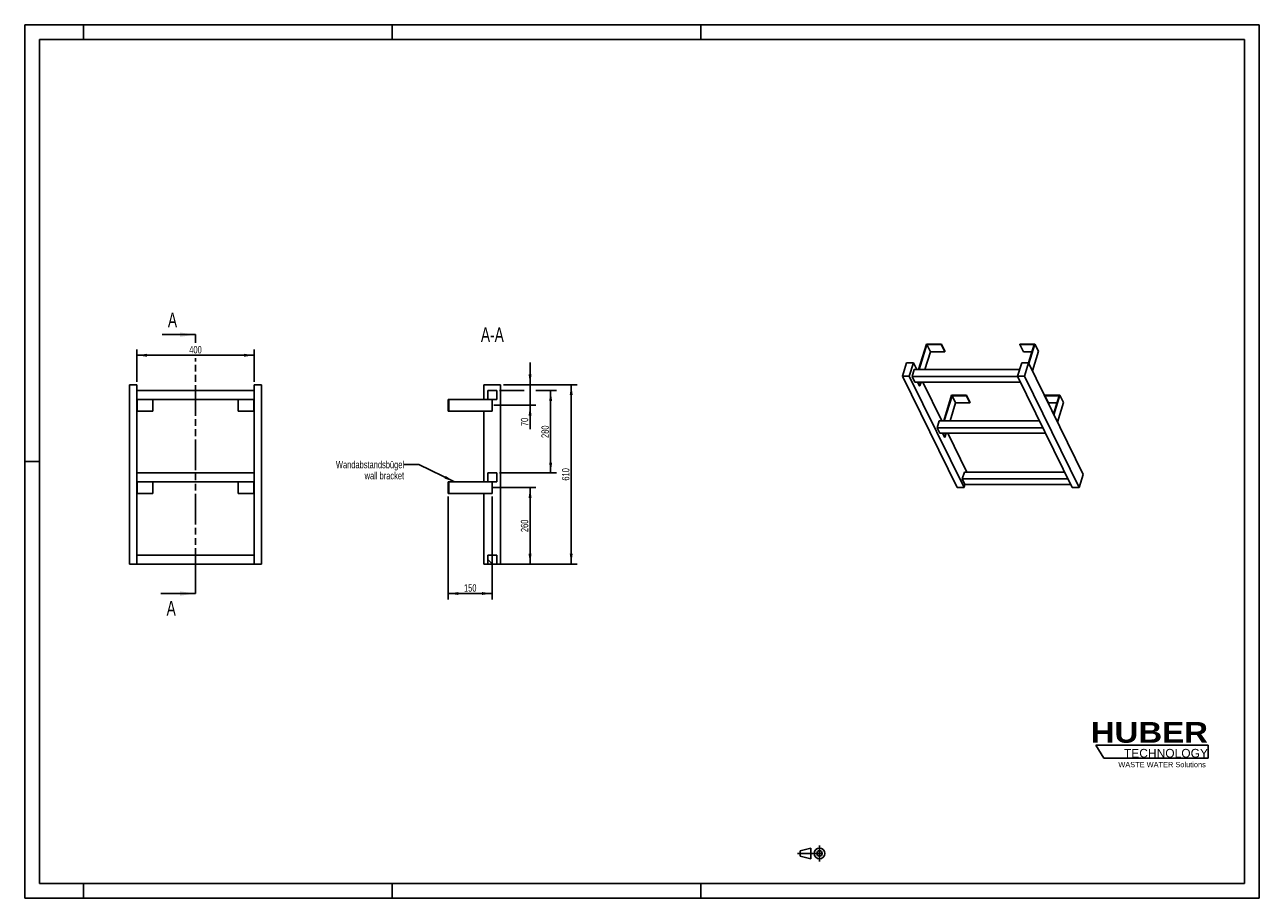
# Model space of a CAD drawing. Header units: millimetres. Extents: x 0 to 4200, y 0 to 2970.
import ezdxf

# ---------------------------------------------------------------- set-up
doc = ezdxf.new("R2010")
doc.units = ezdxf.units.MM
doc.header["$LTSCALE"] = 231
doc.linetypes.add('CENTER', pattern=[0.6, 0.375, -0.075, 0.075, -0.075])
doc.linetypes.add('PHANTOM', pattern=[0.8, 0.45, -0.05, 0.1, -0.05, 0.1, -0.05])
doc.layers.get('0').update_dxf_attribs({"linetype": 'CONTINUOUS'})
for name, color, linetype in [('050_DIMENSIONING', 7, 'CONTINUOUS'), ('053_NOTES', 7, 'CONTINUOUS'), ('HATCHING_BL0', 7, 'CONTINUOUS'), ('HUBER_Logo_BL1', 7, 'CONTINUOUS')]:
    doc.layers.add(name, color=color, linetype=linetype)
doc.styles.get("Standard").update_dxf_attribs({"font": 'txt', "width": 0.7})
doc.styles.add('TEXTSTYLE_2', font='ariblk.ttf')
doc.styles.add('TEXTSTYLE_3', font='arial.ttf')
doc.dimstyles.new('DIMSTYLE_1', dxfattribs={"dimtxt": 25, "dimasz": 35, "dimexe": 2, "dimexo": 1, "dimtad": 1, "dimdec": 1, "dimtxsty": 'STANDARD', "dimblk": '_FILLED', "dimblk1": '_FILLED', "dimblk2": '_FILLED', "dimcen": 0.09, "dimazin": 2, "dimtp": 0.5, "dimtm": 0.5, "dimtfac": 1, "dimtdec": 1, "dimtofl": 0, "dimtmove": 0, "dimatfit": 3, "dimldrblk": '_FILLED', "dimfxl": 1, "dimtolj": 1, "dimarcsym": 0})
doc.dimstyles.new('DIMSTYLE_2', dxfattribs={"dimtxt": 25, "dimasz": 35, "dimexe": 2, "dimexo": 1, "dimtad": 1, "dimdec": 1, "dimtxsty": 'STANDARD', "dimblk": '_FILLED', "dimblk1": '_FILLED', "dimblk2": '_FILLED', "dimcen": 0.09, "dimazin": 2, "dimtp": 0.3, "dimtm": 0.3, "dimtfac": 1, "dimtdec": 1, "dimtofl": 0, "dimtmove": 0, "dimatfit": 3, "dimldrblk": '_FILLED', "dimfxl": 1, "dimtolj": 1, "dimarcsym": 0})
doc.dimstyles.new('DIMSTYLE_3', dxfattribs={"dimtxt": 25, "dimasz": 35, "dimexe": 2, "dimexo": 1, "dimtad": 1, "dimtxsty": 'STANDARD', "dimblk": '_FILLED', "dimblk1": '_FILLED', "dimblk2": '_FILLED', "dimcen": 0.09, "dimazin": 2, "dimtp": 0.5, "dimtm": 0.5, "dimtfac": 1, "dimtofl": 0, "dimtmove": 0, "dimatfit": 3, "dimldrblk": '_FILLED', "dimfxl": 1, "dimtolj": 1, "dimarcsym": 0})
doc.dimstyles.new('DIMSTYLE_4', dxfattribs={"dimtxt": 25, "dimasz": 35, "dimexe": 2, "dimexo": 1, "dimtad": 1, "dimtxsty": 'STANDARD', "dimblk": '_FILLED', "dimblk1": '_FILLED', "dimblk2": '_FILLED', "dimcen": 0.09, "dimazin": 2, "dimtp": 0.8, "dimtm": 0.8, "dimtfac": 1, "dimtofl": 0, "dimtmove": 0, "dimatfit": 3, "dimldrblk": '_FILLED', "dimfxl": 1, "dimtolj": 1, "dimarcsym": 0})
doc.dimstyles.get("Standard").update_dxf_attribs({"dimtxt": 25, "dimasz": 35, "dimexe": 2, "dimexo": 1, "dimtad": 1, "dimtxsty": 'STANDARD', "dimblk": '_FILLED', "dimblk1": '_FILLED', "dimblk2": '_FILLED', "dimcen": 0.09, "dimazin": 2, "dimtol": 1, "dimtp": 0.01, "dimtm": 0.01, "dimtfac": 1, "dimtofl": 0, "dimtmove": 0, "dimatfit": 3, "dimldrblk": '_FILLED', "dimfxl": 1, "dimtolj": 1, "dimarcsym": 0})

# ---------------------------------------------------------------- blocks, each defined once
blk = doc.blocks.new('HUBER_LOGO_BL1', base_point=(3837.5, 503.7))
at = {"layer": 'HUBER_Logo_BL1', "color": 5, "linetype": 'CONTINUOUS'}
for p, q in [((4026.4, 521), (3643.9, 521)), ((3643.9, 521), (3670.9, 476)), ((4026.4, 521), (4026.4, 476)), ((3670.9, 476), (4026.4, 476))]:
    blk.add_line(p, q, dxfattribs=at)
at = {"layer": 'HUBER_Logo_BL1', "color": 2, "linetype": 'CONTINUOUS', "attachment_point": 3, "line_spacing_factor": 0.78}
for s, insert, char_height, width, style in [('HUBER\\P\\fArial;\\H29.25;TECHNOLOGY ', (4025.4, 599.1), 70.2, 387.672, 'TEXTSTYLE_2'), ('WASTE WATER Solutions', (4018, 463.6), 18, 297.033, 'TEXTSTYLE_3')]:
    blk.add_mtext(s, dxfattribs=dict(at, insert=insert, char_height=char_height, width=width, style=style))
blk = doc.blocks.new('_FILLED')
at = {"color": 0, "linetype": 'BYBLOCK'}
blk.add_solid([(0, 0), (-1, 0.143), (-1, -0.143)], dxfattribs=at)
blk = doc.blocks.new('*D0')
at = {"layer": '050_DIMENSIONING', "color": 2, "linetype": 'CONTINUOUS'}
for p, q in [((381.1, 1756.2), (381.1, 1866.2)), ((781.1, 1756.2), (781.1, 1866.2)), ((381.1, 1846.2), (581.1, 1846.2)), ((781.1, 1846.2), (581.1, 1846.2))]:
    blk.add_line(p, q, dxfattribs=at)
at = {"layer": '050_DIMENSIONING', "color": 2, "linetype": 'CONTINUOUS', "xscale": 35, "yscale": 35, "zscale": 35, "rotation": 180}
blk.add_blockref('_FILLED', (381.1, 1846.2), dxfattribs=at)
at = {"layer": '050_DIMENSIONING', "color": 2, "linetype": 'CONTINUOUS', "xscale": 35, "yscale": 35, "zscale": 35}
blk.add_blockref('_FILLED', (781.1, 1846.2), dxfattribs=at)
at = {"layer": '050_DIMENSIONING', "color": 2, "linetype": 'CONTINUOUS', "insert": (581.1, 1877.5), "char_height": 25, "width": 88.393, "attachment_point": 2, "line_spacing_factor": 0.9}
blk.add_mtext('400', dxfattribs=at)
blk = doc.blocks.new('*D1')
at = {"layer": '050_DIMENSIONING', "color": 2, "linetype": 'CONTINUOUS'}
for p, q in [((1590.4, 1396.2), (1739.2, 1396.2)), ((1719.2, 1396.2), (1719.2, 1266.2)), ((1719.2, 1136.2), (1719.2, 1266.2)), ((1629.2, 1136.2), (1739.2, 1136.2))]:
    blk.add_line(p, q, dxfattribs=at)
at = {"layer": '050_DIMENSIONING', "color": 2, "linetype": 'CONTINUOUS', "xscale": 35, "yscale": 35, "zscale": 35}
for p, rotation in [((1719.2, 1396.2), 90), ((1719.2, 1136.2), 270)]:
    blk.add_blockref('_FILLED', p, dxfattribs=dict(at, rotation=rotation))
at = {"layer": '050_DIMENSIONING', "color": 2, "linetype": 'CONTINUOUS', "insert": (1687.9, 1266.2), "char_height": 25, "width": 88.393, "attachment_point": 2, "rotation": 90, "line_spacing_factor": 0.9}
blk.add_mtext('260', dxfattribs=at)
blk = doc.blocks.new('*D2')
at = {"layer": '050_DIMENSIONING', "color": 2, "linetype": 'CONTINUOUS'}
for p, q in [((1719.2, 1746.2), (1719.2, 1821.2)), ((1719.2, 1821.2), (1719.2, 1711.2)), ((1629.2, 1746.2), (1739.2, 1746.2)), ((1719.2, 1594.4), (1719.2, 1711.2)), ((1595.8, 1676.2), (1739.2, 1676.2)), ((1719.2, 1676.2), (1719.2, 1594.4))]:
    blk.add_line(p, q, dxfattribs=at)
at = {"layer": '050_DIMENSIONING', "color": 2, "linetype": 'CONTINUOUS', "xscale": 35, "yscale": 35, "zscale": 35}
for p, rotation in [((1719.2, 1746.2), 270), ((1719.2, 1676.2), 90)]:
    blk.add_blockref('_FILLED', p, dxfattribs=dict(at, rotation=rotation))
at = {"layer": '050_DIMENSIONING', "color": 2, "linetype": 'CONTINUOUS', "insert": (1687.9, 1633.7), "char_height": 25, "width": 58.929, "attachment_point": 3, "rotation": 90, "line_spacing_factor": 0.9}
blk.add_mtext('70', dxfattribs=at)
blk = doc.blocks.new('*D3')
at = {"layer": '050_DIMENSIONING', "color": 2, "linetype": 'CONTINUOUS'}
for p, q in [((1440.7, 1366.2), (1440.7, 1016.2)), ((1590.7, 1366.2), (1590.7, 1016.2)), ((1440.7, 1036.2), (1515.7, 1036.2)), ((1590.7, 1036.2), (1515.7, 1036.2))]:
    blk.add_line(p, q, dxfattribs=at)
at = {"layer": '050_DIMENSIONING', "color": 2, "linetype": 'CONTINUOUS', "xscale": 35, "yscale": 35, "zscale": 35, "rotation": 180}
blk.add_blockref('_FILLED', (1440.7, 1036.2), dxfattribs=at)
at = {"layer": '050_DIMENSIONING', "color": 2, "linetype": 'CONTINUOUS', "xscale": 35, "yscale": 35, "zscale": 35}
blk.add_blockref('_FILLED', (1590.7, 1036.2), dxfattribs=at)
at = {"layer": '050_DIMENSIONING', "color": 2, "linetype": 'CONTINUOUS', "insert": (1515.7, 1067.5), "char_height": 25, "width": 77.679, "attachment_point": 2, "line_spacing_factor": 0.9}
blk.add_mtext('150', dxfattribs=at)
blk = doc.blocks.new('*D4')
at = {"layer": '050_DIMENSIONING', "color": 2, "linetype": 'CONTINUOUS'}
for p, q in [((1629.2, 1746.2), (1879.2, 1746.2)), ((1859.2, 1746.2), (1859.2, 1441.2)), ((1859.2, 1136.2), (1859.2, 1441.2)), ((1615.7, 1136.2), (1879.2, 1136.2))]:
    blk.add_line(p, q, dxfattribs=at)
at = {"layer": '050_DIMENSIONING', "color": 2, "linetype": 'CONTINUOUS', "xscale": 35, "yscale": 35, "zscale": 35}
for p, rotation in [((1859.2, 1746.2), 90), ((1859.2, 1136.2), 270)]:
    blk.add_blockref('_FILLED', p, dxfattribs=dict(at, rotation=rotation))
at = {"layer": '050_DIMENSIONING', "color": 2, "linetype": 'CONTINUOUS', "insert": (1827.9, 1441.2), "char_height": 25, "width": 80.357, "attachment_point": 2, "rotation": 90, "line_spacing_factor": 0.9}
blk.add_mtext('610', dxfattribs=at)
blk = doc.blocks.new('*D5')
at = {"layer": '050_DIMENSIONING', "color": 2, "linetype": 'CONTINUOUS'}
for p, q in [((1615.7, 1726.2), (1699.2, 1726.2)), ((1739.2, 1726.2), (1809.2, 1726.2)), ((1789.2, 1726.2), (1789.2, 1586.2)), ((1789.2, 1446.2), (1789.2, 1586.2)), ((1615.7, 1446.2), (1809.2, 1446.2))]:
    blk.add_line(p, q, dxfattribs=at)
at = {"layer": '050_DIMENSIONING', "color": 2, "linetype": 'CONTINUOUS', "xscale": 35, "yscale": 35, "zscale": 35}
for p, rotation in [((1789.2, 1726.2), 90), ((1789.2, 1446.2), 270)]:
    blk.add_blockref('_FILLED', p, dxfattribs=dict(at, rotation=rotation))
at = {"layer": '050_DIMENSIONING', "color": 2, "linetype": 'CONTINUOUS', "insert": (1757.9, 1586.2), "char_height": 25, "width": 88.393, "attachment_point": 2, "rotation": 90, "line_spacing_factor": 0.9}
blk.add_mtext('280', dxfattribs=at)
blk = doc.blocks.new('PROJEKTIONSMETHODE_1_BL2', base_point=(2680, 152.5))
at = {"color": 2, "linetype": 'CONTINUOUS'}
for p, q in [((2637.8, 161.7), (2674.5, 170.8)), ((2674.5, 134.2), (2674.5, 170.8)), ((2637.8, 143.3), (2637.8, 161.7)), ((2637.8, 143.3), (2674.5, 134.2))]:
    blk.add_line(p, q, dxfattribs=at)
at = {"color": 2, "linetype": 'CENTER'}
for p, q in [((2703.8, 180), (2703.8, 125)), ((2628.7, 152.5), (2731.3, 152.5))]:
    blk.add_line(p, q, dxfattribs=at)
at = {"color": 2, "linetype": 'CONTINUOUS'}
for radius in [18.3, 9.17]:
    blk.add_circle((2703.8, 152.5), radius, dxfattribs=at)
blk = doc.blocks.new('XSEC_FILLED')
at = {"color": 0, "linetype": 'BYBLOCK'}
blk.add_solid([(0, 0), (-1, 0.143), (-1, -0.143)], dxfattribs=at)
blk = doc.blocks.new('HATCHING_BL0', base_point=(522.2, 1476.2))
at = {"layer": 'HATCHING_BL0', "color": 7, "linetype": 'PHANTOM'}
for p, q in [((581.1, 1888), (581.1, 1916.2)), ((581.1, 1086.2), (581.1, 1836.6)), ((581.1, 1036.2), (581.1, 1086.2))]:
    blk.add_line(p, q, dxfattribs=at)
at = {"layer": 'HATCHING_BL0', "color": 7, "linetype": 'CONTINUOUS', "char_height": 50, "width": 64.286, "attachment_point": 1, "line_spacing_factor": 0.9}
for insert in [(487.2, 1991.2), (482.8, 1011.2)]:
    blk.add_mtext('A', dxfattribs=dict(at, insert=insert))
at = {"layer": 'HATCHING_BL0', "color": 7, "linetype": 'CONTINUOUS'}
for points in [[(581.1, 1916.2), (467.6, 1916.2)], [(581.1, 1036.2), (463.2, 1036.2)]]:
    blk.add_leader(points, dimstyle='STANDARD', override={"dimasz": 52.5, "dimtad": 0, "dimldrblk": 'XSEC_FILLED'}, dxfattribs=at)

msp = doc.modelspace()

# ---------------------------------------------------------------- hatches: boundary and pattern name
at = {"linetype": 'CONTINUOUS'}
h = msp.add_hatch(dxfattribs=at)
h.set_pattern_fill('ANSI31', color=2, angle=90, style=0, pattern_type=2)
h.set_pattern_definition([(135, (1590.67, 1136.2), (-239.54, -239.54), [])])
edge = h.paths.add_edge_path()
edge.add_line((1605.672, 1136.209), (1575.672, 1136.209))
edge.add_line((1575.672, 1136.209), (1575.672, 1166.209))
edge.add_line((1575.672, 1166.209), (1605.672, 1166.209))
edge.add_line((1605.672, 1136.209), (1605.672, 1166.209))
edge = h.paths.add_edge_path()
edge.add_line((1575.672, 1416.209), (1575.672, 1446.209))
edge.add_line((1575.672, 1446.209), (1605.672, 1446.209))
edge.add_line((1605.672, 1416.209), (1605.672, 1446.209))
edge.add_line((1575.672, 1416.209), (1605.672, 1416.209))
edge = h.paths.add_edge_path()
edge.add_line((1575.672, 1696.209), (1575.672, 1726.209))
edge.add_line((1575.672, 1726.209), (1605.672, 1726.209))
edge.add_line((1605.672, 1696.209), (1605.672, 1726.209))
edge.add_line((1575.672, 1696.209), (1605.672, 1696.209))

# ---------------------------------------------------------------- linework, layer by layer
at = {"color": 7, "linetype": 'CONTINUOUS'}
for p, q in [((0, 2970), (4200, 2970)), ((0, 0), (0, 2970)), ((4200, 0), (4200, 2970)), ((3067.825, 1884.409), (3040.909, 1797.309)), ((3042.751, 1797.309), (3069.183, 1882.843)), ((3081.385, 1857.978), (3062.636, 1797.309)), ((3118.484, 1884.409), (3067.825, 1884.409)), ((3069.183, 1882.843), (3117.999, 1882.843)), ((3069.183, 1882.843), (3081.385, 1857.978)), ((3081.385, 1857.978), (3130.201, 1857.978)), ((3117.999, 1882.843), (3118.484, 1884.409)), ((3117.999, 1882.843), (3130.201, 1857.978)), ((3118.484, 1884.409), (3130.685, 1859.545)), ((3130.201, 1857.978), (3130.685, 1859.545)), ((3385.591, 1884.409), (3385.107, 1882.843)), ((3385.107, 1882.843), (3397.309, 1857.978)), ((3385.107, 1882.843), (3433.923, 1882.843)), ((3436.25, 1884.409), (3385.591, 1884.409)), ((3397.309, 1857.978), (3426.24, 1857.978)), ((3433.923, 1882.843), (3414.602, 1820.319)), ((3415.736, 1818.027), (3436.25, 1884.409)), ((3427.938, 1793.163), (3448.451, 1859.545)), ((3436.25, 1884.409), (3448.451, 1859.545)), ((3000.135, 1820.316), (2986.338, 1775.666)), ((3023.162, 1820.316), (3000.135, 1820.316)), ((3009.364, 1775.666), (3023.162, 1820.316)), ((3034.452, 1797.309), (3023.162, 1820.316)), ((3391.586, 1820.316), (3377.789, 1775.666)), ((3414.613, 1820.316), (3391.586, 1820.316)), ((3400.815, 1775.666), (3414.613, 1820.316)), ((3600.688, 1441.134), (3414.613, 1820.316)), ((3172.413, 1396.484), (2986.338, 1775.666)), ((2986.338, 1775.666), (3009.364, 1775.666)), ((3195.44, 1396.484), (3009.364, 1775.666)), ((3025.995, 1797.309), (3018.733, 1773.809)), ((3027.884, 1755.16), (3018.733, 1773.809)), ((3378.7, 1773.809), (3018.733, 1773.809)), ((3384.477, 1797.309), (3025.995, 1797.309)), ((3563.864, 1396.484), (3377.789, 1775.666)), ((3377.789, 1775.666), (3400.815, 1775.666)), ((3586.891, 1396.484), (3400.815, 1775.666)), ((356.128, 1746.209), (381.128, 1746.209)), ((356.128, 1136.209), (356.128, 1746.209)), ((381.128, 1136.209), (381.128, 1746.209)), ((781.128, 1726.209), (381.128, 1726.209)), ((781.128, 1746.209), (806.128, 1746.209)), ((781.128, 1136.209), (781.128, 1746.209)), ((806.128, 1136.209), (806.128, 1746.209)), ((1562.172, 1746.209), (1619.172, 1746.209)), ((1562.172, 1696.209), (1562.172, 1746.209)), ((1575.672, 1726.209), (1605.672, 1726.209)), ((1575.672, 1696.209), (1575.672, 1726.209)), ((1605.672, 1696.209), (1605.672, 1726.209)), ((1619.172, 1136.209), (1619.172, 1746.209)), ((3027.884, 1755.16), (3387.851, 1755.16)), ((3043.717, 1742.046), (3037.281, 1755.16)), ((3039.123, 1755.16), (3045.559, 1742.046)), ((3043.717, 1742.046), (3045.559, 1742.046)), ((3049.612, 1755.16), (3045.559, 1742.046)), ((3119.864, 1623.258), (3055.136, 1755.16)), ((381.128, 1696.209), (781.128, 1696.209)), ((383.128, 1696.209), (383.128, 1656.209)), ((436.128, 1696.209), (436.128, 1656.209)), ((726.128, 1696.209), (726.128, 1656.209)), ((779.128, 1696.209), (779.128, 1656.209)), ((1440.672, 1696.209), (1442.672, 1696.209)), ((1440.672, 1696.209), (1440.672, 1656.209)), ((1442.672, 1696.209), (1575.672, 1696.209)), ((1442.672, 1696.209), (1442.672, 1656.209)), ((1575.672, 1696.209), (1605.672, 1696.209)), ((1590.672, 1696.209), (1590.672, 1656.209)), ((3153.237, 1710.359), (3126.321, 1623.258)), ((3128.163, 1623.258), (3154.595, 1708.792)), ((3166.797, 1683.928), (3148.048, 1623.258)), ((3203.895, 1710.359), (3153.237, 1710.359)), ((3154.595, 1708.792), (3203.411, 1708.792)), ((3166.797, 1683.928), (3154.595, 1708.792)), ((3215.613, 1683.928), (3166.797, 1683.928)), ((3203.411, 1708.792), (3203.895, 1710.359)), ((3215.613, 1683.928), (3203.411, 1708.792)), ((3216.097, 1685.494), (3203.895, 1710.359)), ((3216.097, 1685.494), (3215.613, 1683.928)), ((3471.003, 1710.359), (3470.519, 1708.792)), ((3482.72, 1683.928), (3470.519, 1708.792)), ((3470.519, 1708.792), (3519.335, 1708.792)), ((3521.661, 1710.359), (3471.003, 1710.359)), ((3511.651, 1683.928), (3482.72, 1683.928)), ((3519.335, 1708.792), (3500.017, 1646.28)), ((3501.148, 1643.976), (3521.661, 1710.359)), ((3533.863, 1685.494), (3513.349, 1619.112)), ((3533.863, 1685.494), (3521.661, 1710.359)), ((381.128, 1656.209), (383.128, 1656.209)), ((383.128, 1656.209), (436.128, 1656.209)), ((726.128, 1656.209), (779.128, 1656.209)), ((779.128, 1656.209), (781.128, 1656.209)), ((1440.672, 1656.209), (1442.672, 1656.209)), ((1590.672, 1656.209), (1442.672, 1656.209)), ((1562.172, 1416.209), (1562.172, 1656.209)), ((3111.407, 1623.258), (3104.145, 1599.758)), ((3113.296, 1581.11), (3104.145, 1599.758)), ((3464.112, 1599.758), (3104.145, 1599.758)), ((3452.58, 1623.258), (3111.407, 1623.258)), ((3113.296, 1581.11), (3473.263, 1581.11)), ((3129.129, 1567.995), (3122.693, 1581.11)), ((3130.971, 1567.995), (3124.535, 1581.11)), ((3130.971, 1567.995), (3129.129, 1567.995)), ((3135.023, 1581.11), (3130.971, 1567.995)), ((3205.276, 1449.207), (3140.547, 1581.11)), ((781.128, 1446.209), (381.128, 1446.209)), ((1575.672, 1446.209), (1605.672, 1446.209)), ((1575.672, 1416.209), (1575.672, 1446.209)), ((1605.672, 1416.209), (1605.672, 1446.209)), ((3196.818, 1449.207), (3189.556, 1425.707)), ((3537.991, 1449.207), (3196.818, 1449.207)), ((3586.891, 1396.484), (3600.688, 1441.134)), ((381.128, 1416.209), (781.128, 1416.209)), ((383.128, 1376.209), (383.128, 1416.209)), ((436.128, 1376.209), (436.128, 1416.209)), ((726.128, 1376.209), (726.128, 1416.209)), ((779.128, 1376.209), (779.128, 1416.209)), ((1440.672, 1416.209), (1442.672, 1416.209)), ((1440.672, 1376.209), (1440.672, 1416.209)), ((1442.672, 1416.209), (1575.672, 1416.209)), ((1442.672, 1376.209), (1442.672, 1416.209)), ((1575.672, 1416.209), (1605.672, 1416.209)), ((1590.672, 1376.209), (1590.672, 1416.209)), ((3172.413, 1396.484), (3195.44, 1396.484)), ((3198.708, 1407.059), (3189.556, 1425.707)), ((3549.523, 1425.707), (3189.556, 1425.707)), ((3195.44, 1396.484), (3198.708, 1407.059)), ((3198.708, 1407.059), (3558.675, 1407.059)), ((3563.864, 1396.484), (3586.891, 1396.484)), ((383.128, 1376.209), (381.128, 1376.209)), ((436.128, 1376.209), (383.128, 1376.209)), ((779.128, 1376.209), (726.128, 1376.209)), ((781.128, 1376.209), (779.128, 1376.209)), ((1442.672, 1376.209), (1440.672, 1376.209)), ((1590.672, 1376.209), (1442.672, 1376.209)), ((1562.172, 1136.209), (1562.172, 1376.209)), ((356.128, 1136.209), (381.128, 1136.209)), ((781.128, 1166.209), (381.128, 1166.209)), ((381.128, 1136.209), (781.128, 1136.209)), ((781.128, 1136.209), (806.128, 1136.209)), ((1562.172, 1136.209), (1575.672, 1136.209)), ((1575.672, 1166.209), (1605.672, 1166.209)), ((1575.672, 1136.209), (1575.672, 1166.209)), ((1605.672, 1136.209), (1575.672, 1136.209)), ((1605.672, 1136.209), (1605.672, 1166.209)), ((1605.672, 1136.209), (1619.172, 1136.209)), ((0, 0), (4200, 0))]:
    msp.add_line(p, q, dxfattribs=at)
at = {"color": 3, "linetype": 'CONTINUOUS'}
for p, q in [((0, 2970), (0, 0)), ((4200, 2970), (0, 2970)), ((200, 2970), (200, 2920)), ((1250, 2970), (1250, 2920)), ((2300, 2970), (2300, 2920)), ((4200, 2970), (4200, 0)), ((0, 1485), (50, 1485)), ((200, 0), (200, 50)), ((1250, 0), (1250, 50)), ((2300, 0), (2300, 50)), ((4200, 0), (0, 0))]:
    msp.add_line(p, q, dxfattribs=at)
at = {"color": 5, "linetype": 'CONTINUOUS'}
for p, q in [((50, 2920), (50, 50)), ((4150, 2920), (50, 2920)), ((4150, 50), (4150, 2920)), ((50, 50), (4150, 50))]:
    msp.add_line(p, q, dxfattribs=at)

# ---------------------------------------------------------------- block references
at = {"color": 2, "linetype": 'CONTINUOUS'}
msp.add_blockref('PROJEKTIONSMETHODE_1_BL2', (2680, 152.5), dxfattribs=at)
at = {"layer": 'HATCHING_BL0'}
msp.add_blockref('HATCHING_BL0', (522.165, 1476.209), dxfattribs=at)
at = {"layer": 'HUBER_Logo_BL1'}
msp.add_blockref('HUBER_LOGO_BL1', (3837.497, 503.742), dxfattribs=at)

# ---------------------------------------------------------------- texts
at = {"layer": '053_NOTES', "color": 2, "linetype": 'CONTINUOUS', "attachment_point": 3, "line_spacing_factor": 0.9}
for s, insert, char_height, width in [('A-A', (1629.988, 1941.209), 50, 182.14286), ('Wandabstandsbügel\\Pwall bracket', (1290.672, 1486.936), 25, 472.67857)]:
    msp.add_mtext(s, dxfattribs=dict(at, insert=insert, char_height=char_height, width=width))

# ---------------------------------------------------------------- dimensions: what is measured, and where the dimension line sits
at = {"layer": '050_DIMENSIONING', "color": 2, "linetype": 'CONTINUOUS'}
for base, p1, p2, dimstyle, picture, middle in [((781.128, 1846.209), (381.128, 1755.209), (781.128, 1755.209), 'DIMSTYLE_1', '*D0', (577.556, 1846.209)), ((1590.672, 1036.209), (1440.672, 1367.209), (1590.672, 1367.209), 'DIMSTYLE_3', '*D3', (1512.101, 1036.209))]:
    dim = msp.add_linear_dim(base=base, p1=p1, p2=p2, dimstyle=dimstyle, dxfattribs=at)
    dim.commit()
    dim.dimension.update_dxf_attribs({"geometry": picture, "text_midpoint": middle, "dimtype": 160})
for base, p1, p2, angle, dimstyle, picture, middle in [((1719.172, 1676.209), (1628.172, 1746.209), (1594.816, 1676.209), 270, 'DIMSTYLE_2', '*D2', (1719.172, 1610.513)), ((1859.172, 1746.209), (1614.672, 1136.209), (1628.172, 1746.209), 90, 'DIMSTYLE_4', '*D4', (1859.172, 1437.637)), ((1789.172, 1446.209), (1614.672, 1726.209), (1614.672, 1446.209), 270, 'DIMSTYLE_3', '*D5', (1789.172, 1582.637)), ((1719.172, 1396.209), (1628.172, 1136.209), (1589.41, 1396.209), 90, 'DIMSTYLE_1', '*D1', (1719.172, 1262.637))]:
    dim = msp.add_linear_dim(base=base, p1=p1, p2=p2, angle=angle, dimstyle=dimstyle, dxfattribs=at)
    dim.commit()
    dim.dimension.update_dxf_attribs({"geometry": picture, "text_midpoint": middle, "dimtype": 160})

# ---------------------------------------------------------------- leaders
at = {"layer": '053_NOTES', "color": 2, "linetype": 'CONTINUOUS'}
msp.add_leader([(1461.723, 1416.209), (1340.672, 1474.436), (1290.672, 1474.436)], dimstyle='STANDARD', override={"dimtad": 0}, dxfattribs=at)

doc.saveas('drawing.dxf')
